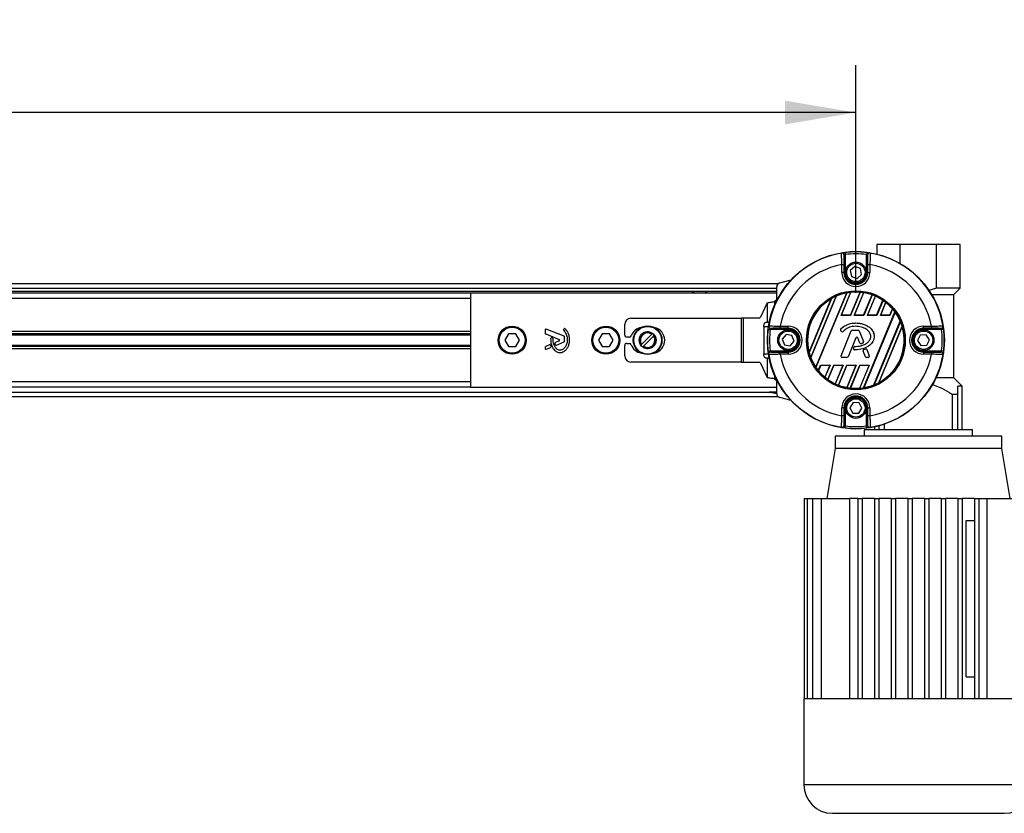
# Model space of a CAD drawing. Header units: millimetres. Extents: x 0 to 420, y 0 to 297.
# Tile 16 of 19: x 181 to 223, y 205 to 239. Entities that reach past the tile are written whole.
import ezdxf

# ---------------------------------------------------------------- set-up
doc = ezdxf.new("R2010")
doc.units = ezdxf.units.MM
doc.layers.add('QUOTE', color=174, linetype='Continuous')
doc.styles.add('SLDTEXTSTYLE3', font='TXT', dxfattribs={"width": 0.75})
doc.dimstyles.new('SLDDIMSTYLE0', dxfattribs={"dimtxt": 3, "dimasz": 3, "dimexe": 0, "dimexo": 0.0625, "dimgap": 0.75, "dimtad": 1, "dimlfac": 11.359699, "dimrnd": 1e-09, "dimzin": 12, "dimdsep": 46, "dimtxsty": 'SLDTEXTSTYLE3', "dimsah": 1, "dimcen": 0.09, "dimadec": 0, "dimazin": 3, "dimtfac": 1, "dimtdec": 3, "dimtofl": 0, "dimtmove": 0, "dimatfit": 3, "dimfxl": 0, "dimfrac": 2, "dimtolj": 1, "dimtzin": 12, "dimarcsym": 0})

# ---------------------------------------------------------------- blocks, each defined once
blk = doc.blocks.new('_D')
at = {"layer": 'QUOTE'}
for p, q in [((58.22, 226.967), (58.22, 236.585)), ((216.675, 226.967), (216.675, 236.585)), ((216.675, 234.585), (58.22, 234.585))]:
    blk.add_line(p, q, dxfattribs=at)
for points in [[(58.22, 234.585), (61.22, 234.085), (61.22, 235.085)], [(216.675, 234.585), (213.675, 235.085), (213.675, 234.085)]]:
    blk.add_solid(points, dxfattribs=at)
at = {"layer": 'QUOTE', "insert": (133.014, 238.452), "char_height": 3, "attachment_point": 1, "style": 'SLDTEXTSTYLE3'}
blk.add_mtext('1800', dxfattribs=at)

msp = doc.modelspace()

# ---------------------------------------------------------------- linework, layer by layer
at = {"color": 7, "linetype": 'Continuous', "lineweight": 25}
for p, q in [((217.55485, 229.01629), (217.55485, 228.60275)), ((218.54803, 229.01629), (217.55485, 229.01629)), ((218.54803, 228.20486), (218.54803, 229.01629)), ((220.08289, 229.01629), (218.54803, 229.01629)), ((220.08289, 227.16721), (220.08289, 229.01629)), ((221.07607, 229.01629), (220.08289, 229.01629)), ((221.07607, 227.16721), (221.07607, 229.01629)), ((216.18221, 227.82788), (216.18221, 228.56755)), ((216.2154, 228.67487), (216.22622, 228.58751)), ((216.22622, 228.58751), (216.22622, 227.82788)), ((217.13368, 228.67487), (217.12287, 228.58751)), ((217.12287, 227.82788), (217.12287, 228.58751)), ((217.16688, 228.56755), (217.16688, 227.82788)), ((216.08186, 228.16064), (216.16988, 228.16064)), ((216.08186, 227.82788), (216.08186, 228.16064)), ((216.16988, 228.16064), (216.16988, 227.82788)), ((216.62407, 228.07693), (216.43363, 227.9087)), ((216.86499, 227.99611), (216.62407, 228.07693)), ((217.17921, 228.16064), (217.26723, 228.16064)), ((217.17921, 227.82788), (217.17921, 228.16064)), ((217.26723, 228.16064), (217.26723, 227.82788)), ((216.16988, 227.82788), (216.08186, 227.82788)), ((216.18221, 227.82788), (216.16988, 227.82788)), ((216.18221, 227.82788), (216.22622, 227.82788)), ((216.43363, 227.9087), (216.48409, 227.65965)), ((216.48409, 227.65965), (216.72501, 227.57883)), ((216.72501, 227.57883), (216.91546, 227.74706)), ((216.91546, 227.74706), (216.86499, 227.99611)), ((217.16688, 227.82788), (217.12287, 227.82788)), ((217.16688, 227.82788), (217.17921, 227.82788)), ((217.17921, 227.82788), (217.26723, 227.82788)), ((213.38389, 227.34371), (58.21964, 227.34371)), ((60.64048, 227.16765), (213.32938, 227.16765)), ((213.32938, 226.6415), (213.32938, 227.21635)), ((213.45988, 227.38641), (213.93428, 227.51353)), ((220.08289, 227.16721), (219.75722, 227.06192)), ((221.07607, 227.16721), (220.08289, 227.16721)), ((220.81242, 226.90356), (221.07607, 227.16721)), ((60.77252, 227.0356), (213.32938, 227.0356)), ((200.3889, 226.94757), (74.50528, 226.94757)), ((213.32938, 226.94757), (200.3889, 226.94757)), ((200.3889, 226.94757), (200.3889, 222.9862)), ((209.75437, 227.0356), (209.85218, 226.94757)), ((210.29233, 226.94757), (210.39014, 227.0356)), ((214.76701, 224.24218), (215.83816, 226.82816)), ((215.84761, 226.8307), (214.7719, 224.23371)), ((214.98431, 223.82639), (216.28583, 226.96852)), ((216.29566, 226.97197), (214.98883, 223.817)), ((216.05418, 226.01549), (216.4604, 226.99618)), ((216.0658, 226.02325), (216.4685, 226.99548)), ((216.44693, 226.02325), (216.8508, 226.99828)), ((216.85952, 226.99905), (216.45212, 226.01549)), ((216.60683, 226.01549), (217.00645, 226.98027)), ((216.61844, 226.02325), (217.01371, 226.97751)), ((216.99958, 226.02325), (217.35778, 226.88804)), ((217.36568, 226.88684), (217.00476, 226.01549)), ((217.15947, 226.01549), (217.4984, 226.83374)), ((217.17109, 226.02325), (217.50491, 226.82917)), ((219.87513, 226.90356), (220.81242, 226.90356)), ((220.81198, 223.38234), (220.81198, 226.90356)), ((200.3889, 226.7275), (74.50528, 226.7275)), ((212.92222, 226.54554), (212.64177, 225.93746)), ((212.92222, 226.54554), (212.92222, 225.71515)), ((213.32938, 226.67759), (213.24135, 226.59693)), ((213.24135, 226.59693), (213.24135, 226.4527)), ((214.69747, 224.46809), (215.62925, 226.7176)), ((215.64136, 226.72655), (214.6997, 224.45319)), ((217.55222, 226.02325), (217.81483, 226.65726)), ((217.82199, 226.65427), (217.55741, 226.01549)), ((217.71211, 226.01549), (217.94063, 226.56717)), ((217.72373, 226.02325), (217.94634, 226.56068)), ((216.05418, 226.01549), (216.0658, 226.02325)), ((216.45212, 226.01549), (216.05418, 226.01549)), ((216.44693, 226.02325), (216.0658, 226.02325)), ((216.45212, 226.01549), (216.44693, 226.02325)), ((216.60683, 226.01549), (216.61844, 226.02325)), ((217.00476, 226.01549), (216.60683, 226.01549)), ((216.99958, 226.02325), (216.61844, 226.02325)), ((216.99572, 222.95176), (218.32656, 226.16469)), ((217.00476, 226.01549), (216.99958, 226.02325)), ((218.3312, 226.15562), (217.00542, 222.95489)), ((217.15947, 226.01549), (217.17109, 226.02325)), ((217.55741, 226.01549), (217.15947, 226.01549)), ((217.55222, 226.02325), (217.17109, 226.02325)), ((217.55741, 226.01549), (217.55222, 226.02325)), ((217.71211, 226.01549), (217.72373, 226.02325)), ((218.11005, 226.01549), (217.71211, 226.01549)), ((218.10486, 226.02325), (217.72373, 226.02325)), ((218.10486, 226.02325), (218.21882, 226.29837)), ((218.11005, 226.01549), (218.10486, 226.02325)), ((218.22515, 226.29336), (218.11005, 226.01549)), ((206.90643, 225.18696), (206.90643, 225.62712)), ((207.17052, 225.89121), (211.83189, 225.89121)), ((211.83189, 225.89121), (211.83189, 224.04257)), ((211.91167, 225.89121), (211.83189, 225.89121)), ((211.91167, 225.89121), (211.91167, 224.04257)), ((212.59151, 225.89121), (211.91167, 225.89121)), ((212.78592, 225.53909), (212.78592, 224.39469)), ((212.97765, 225.53909), (212.78592, 225.53909)), ((212.92222, 225.71515), (212.86032, 225.71515)), ((213.00923, 225.71515), (212.92222, 225.71515)), ((213.4808, 225.47155), (213.4808, 225.55957)), ((213.4808, 225.55957), (213.81355, 225.55957)), ((213.81355, 225.47155), (213.81355, 225.55957)), ((216.67454, 225.69411), (216.67454, 225.6945)), ((217.43655, 223.0756), (218.55071, 225.76541)), ((218.55578, 225.75737), (217.44582, 223.0777)), ((217.63797, 223.16808), (218.62774, 225.55759)), ((218.63032, 225.54356), (217.64972, 223.17618)), ((219.53553, 225.47155), (219.53553, 225.55957)), ((219.53553, 225.55957), (219.86829, 225.55957)), ((219.86829, 225.55957), (219.86829, 225.47155)), ((200.3889, 225.33221), (139.73588, 225.33221)), ((200.3889, 225.23679), (174.49994, 225.23679)), ((200.3889, 225.18625), (174.55655, 225.18625)), ((201.99704, 225.23098), (201.84456, 224.96689)), ((202.30198, 225.23098), (201.99704, 225.23098)), ((202.45446, 224.96689), (202.30198, 225.23098)), ((203.54489, 225.40723), (203.54489, 225.26211)), ((203.56679, 225.22951), (204.1302, 224.99949)), ((204.34164, 225.13435), (203.59341, 225.43983)), ((204.34343, 225.44564), (204.32447, 225.42291)), ((204.36354, 224.92788), (204.36354, 225.10175)), ((205.95841, 225.23098), (205.80594, 224.96689)), ((206.26336, 225.23098), (205.95841, 225.23098)), ((206.41583, 224.96689), (206.26336, 225.23098)), ((207.09636, 225.09893), (206.99446, 225.09893)), ((208.05206, 225.21888), (207.62278, 224.7896)), ((207.69748, 224.7149), (208.12675, 225.14418)), ((208.08359, 225.25041), (208.05206, 225.21888)), ((208.12675, 225.14418), (208.15829, 225.17571)), ((212.96657, 225.42603), (213.05393, 225.41521)), ((213.81355, 225.41521), (213.05393, 225.41521)), ((213.07388, 225.45922), (213.81355, 225.45922)), ((213.81355, 225.47155), (213.4808, 225.47155)), ((213.72423, 225.20479), (213.56287, 225.00848)), ((213.97492, 225.16319), (213.72423, 225.20479)), ((213.81355, 225.45922), (213.81355, 225.47155)), ((213.81355, 225.41521), (213.81355, 225.45922)), ((214.06424, 224.92529), (213.97492, 225.16319)), ((216.03411, 225.43261), (216.03382, 225.43287)), ((216.0396, 225.36252), (216.03936, 225.36223)), ((216.07132, 225.33556), (216.03936, 225.36223)), ((216.07157, 225.33586), (216.0396, 225.36252)), ((216.04752, 224.30751), (216.47711, 225.3597)), ((216.04788, 224.30737), (216.47747, 225.35956)), ((216.07157, 225.33586), (216.07132, 225.33556)), ((216.14011, 225.34134), (216.1404, 225.34109)), ((216.47747, 225.35956), (216.47711, 225.3597)), ((216.52295, 225.39012), (216.52295, 225.3905)), ((216.52295, 225.3905), (216.76746, 225.3905)), ((216.52295, 225.39012), (216.76746, 225.39012)), ((216.76746, 225.39012), (216.76746, 225.3905)), ((216.81295, 225.35956), (216.8133, 225.3597)), ((216.81295, 225.35956), (216.99739, 224.9078)), ((216.8133, 225.3597), (216.99775, 224.90794)), ((219.39623, 225.17942), (219.28183, 224.95252)), ((219.64994, 225.19379), (219.39623, 225.17942)), ((219.86829, 225.47155), (219.53553, 225.47155)), ((219.53553, 225.45922), (219.53553, 225.47155)), ((219.53553, 225.45922), (220.27521, 225.45922)), ((219.53553, 225.45922), (219.53553, 225.41521)), ((220.29516, 225.41521), (219.53553, 225.41521)), ((219.78924, 224.98126), (219.64994, 225.19379)), ((220.38252, 225.42603), (220.29516, 225.41521)), ((200.3889, 224.69699), (174.49994, 224.69699)), ((200.3889, 224.74752), (174.55655, 224.74752)), ((201.84456, 224.96689), (201.99704, 224.7028)), ((201.99704, 224.7028), (202.30198, 224.7028)), ((202.30198, 224.7028), (202.45446, 224.96689)), ((203.54489, 224.67166), (203.54489, 224.62239)), ((203.73473, 224.77283), (203.56679, 224.70426)), ((203.7984, 224.71221), (203.7804, 224.75413)), ((203.85601, 225.05295), (203.82632, 225.06537)), ((204.1302, 224.93429), (203.97839, 224.87231)), ((204.02039, 224.76411), (204.34164, 224.89528)), ((205.80594, 224.96689), (205.95841, 224.7028)), ((205.95841, 224.7028), (206.26336, 224.7028)), ((206.26336, 224.7028), (206.41583, 224.96689)), ((206.90643, 224.30666), (206.90643, 224.74681)), ((206.99446, 224.83484), (207.09636, 224.83484)), ((207.62278, 224.7896), (207.59125, 224.75807)), ((207.66594, 224.68337), (207.69748, 224.7149)), ((213.56287, 225.00848), (213.65219, 224.77059)), ((213.65219, 224.77059), (213.90287, 224.72899)), ((213.90287, 224.72899), (214.06424, 224.92529)), ((216.6664, 225.06251), (216.34293, 224.27023)), ((216.66676, 225.06236), (216.34328, 224.27008)), ((216.57411, 224.63504), (216.59158, 224.6768)), ((216.57446, 224.63489), (216.59194, 224.67665)), ((216.59194, 224.67665), (216.59158, 224.6768)), ((216.63723, 224.70681), (216.63723, 224.7072)), ((216.6664, 225.06251), (216.66676, 225.06236)), ((216.7588, 225.06251), (216.75844, 225.06236)), ((216.8456, 224.84889), (216.75844, 225.06236)), ((216.84596, 224.84904), (216.7588, 225.06251)), ((216.84596, 224.84904), (216.8456, 224.84889)), ((216.90576, 224.82061), (216.90587, 224.82024)), ((216.97061, 224.84379), (216.97076, 224.84344)), ((216.99739, 224.9078), (216.99775, 224.90794)), ((219.28183, 224.95252), (219.42113, 224.73999)), ((219.42113, 224.73999), (219.67483, 224.75436)), ((219.67483, 224.75436), (219.78924, 224.98126)), ((200.3889, 224.60156), (139.73588, 224.60156)), ((203.59341, 224.58979), (203.77936, 224.66571)), ((212.78592, 224.39469), (212.97765, 224.39469)), ((212.96657, 224.50775), (213.05393, 224.51856)), ((213.05393, 224.51856), (213.81355, 224.51856)), ((213.81355, 224.47456), (213.07388, 224.47456)), ((213.4808, 224.37421), (213.4808, 224.46222)), ((213.4808, 224.46222), (213.81355, 224.46222)), ((213.81355, 224.37421), (213.4808, 224.37421)), ((213.81355, 224.51856), (213.81355, 224.47456)), ((213.81355, 224.47456), (213.81355, 224.46222)), ((213.81355, 224.46222), (213.81355, 224.37421)), ((216.04788, 224.30737), (216.04752, 224.30751)), ((216.34293, 224.27023), (216.34328, 224.27008)), ((216.57446, 224.63489), (216.57411, 224.63504)), ((216.61693, 224.56688), (216.61691, 224.56649)), ((216.98585, 224.50639), (216.9855, 224.50624)), ((217.08192, 224.27008), (216.9855, 224.50624)), ((217.08227, 224.27023), (216.98585, 224.50639)), ((217.0118, 224.57046), (217.07075, 224.59578)), ((217.01195, 224.57011), (217.0118, 224.57046)), ((217.01195, 224.57011), (217.0709, 224.59543)), ((217.0709, 224.59543), (217.07075, 224.59578)), ((217.08227, 224.27023), (217.08192, 224.27008)), ((217.13578, 224.56885), (217.13613, 224.569)), ((217.13578, 224.56885), (217.24254, 224.30737)), ((217.13613, 224.569), (217.24289, 224.30751)), ((217.24254, 224.30737), (217.24289, 224.30751)), ((219.53553, 224.47456), (219.53553, 224.51856)), ((219.53553, 224.51856), (220.29516, 224.51856)), ((219.53553, 224.47456), (219.53553, 224.46222)), ((220.27521, 224.47456), (219.53553, 224.47456)), ((219.53553, 224.46222), (219.53553, 224.37421)), ((219.53553, 224.46222), (219.86829, 224.46222)), ((219.86829, 224.37421), (219.53553, 224.37421)), ((219.86829, 224.46222), (219.86829, 224.37421)), ((220.38252, 224.50775), (220.29516, 224.51856)), ((211.83189, 224.04257), (207.17052, 224.04257)), ((211.83189, 224.04257), (211.91167, 224.04257)), ((211.91167, 224.04257), (212.59151, 224.04257)), ((212.64177, 223.99631), (212.92222, 223.38824)), ((212.86032, 224.21863), (212.92222, 224.21863)), ((212.92222, 224.21863), (212.92222, 223.38824)), ((212.92222, 224.21863), (213.00923, 224.21863)), ((215.08819, 223.68339), (215.18549, 223.91828)), ((215.19067, 223.91052), (215.09442, 223.67815)), ((215.18549, 223.91828), (215.58342, 223.91828)), ((215.18549, 223.91828), (215.19067, 223.91052)), ((215.19067, 223.91052), (215.57181, 223.91052)), ((215.57181, 223.91052), (215.36276, 223.40584)), ((215.58342, 223.91828), (215.36839, 223.39914)), ((215.48556, 223.30851), (215.73813, 223.91828)), ((215.74332, 223.91052), (215.49265, 223.30534)), ((215.58342, 223.91828), (215.57181, 223.91052)), ((215.73813, 223.91828), (216.13607, 223.91828)), ((215.73813, 223.91828), (215.74332, 223.91052)), ((215.74332, 223.91052), (216.12445, 223.91052)), ((216.12445, 223.91052), (215.79921, 223.12531)), ((216.13607, 223.91828), (215.80564, 223.12057)), ((215.93703, 223.06427), (216.29078, 223.91828)), ((216.29596, 223.91052), (215.94487, 223.0629)), ((216.09336, 224.23966), (216.09336, 224.23928)), ((216.29744, 224.23966), (216.09336, 224.23966)), ((216.29744, 224.23928), (216.09336, 224.23928)), ((216.13607, 223.91828), (216.12445, 223.91052)), ((216.6771, 223.91052), (216.28558, 222.96531)), ((216.29078, 223.91828), (216.68871, 223.91828)), ((216.29078, 223.91828), (216.29596, 223.91052)), ((216.68871, 223.91828), (216.29276, 222.96236)), ((216.29596, 223.91052), (216.6771, 223.91052)), ((216.29744, 224.23966), (216.29744, 224.23928)), ((216.43823, 222.94006), (216.84342, 223.91828)), ((216.84861, 223.91052), (216.44686, 222.94062)), ((216.68871, 223.91828), (216.6771, 223.91052)), ((217.22974, 223.91052), (216.82501, 222.93342)), ((217.24136, 223.91828), (216.83303, 222.93249)), ((216.84342, 223.91828), (217.24136, 223.91828)), ((216.84342, 223.91828), (216.84861, 223.91052)), ((216.84861, 223.91052), (217.22974, 223.91052)), ((217.12776, 224.23966), (217.12776, 224.23928)), ((217.19705, 224.23966), (217.12776, 224.23966)), ((217.19705, 224.23928), (217.12776, 224.23928)), ((217.19705, 224.23966), (217.19705, 224.23928)), ((217.24136, 223.91828), (217.22974, 223.91052)), ((213.24135, 223.48108), (213.24135, 223.33685)), ((200.3889, 223.20628), (139.73588, 223.20628)), ((213.24135, 223.33685), (213.32938, 223.25618)), ((213.32938, 222.71743), (213.32938, 223.29227)), ((220.81242, 223.38234), (220.06329, 223.38234)), ((221.1641, 223.03066), (220.81242, 223.38234)), ((221.1641, 223.03066), (220.98804, 223.03066)), ((221.1641, 221.18158), (221.1641, 223.03066)), ((200.3889, 222.9862), (139.73588, 222.9862)), ((139.73588, 222.76613), (213.03614, 222.76613)), ((139.73588, 222.59006), (213.38389, 222.59006)), ((200.3889, 222.9862), (213.32938, 222.9862)), ((213.32968, 222.70723), (213.04848, 222.75681)), ((213.05153, 222.79175), (213.32938, 222.79175)), ((213.32938, 222.74984), (213.13336, 222.76699)), ((220.98804, 222.67854), (220.74578, 222.67854)), ((220.74578, 222.67854), (220.74578, 221.18158)), ((220.98804, 221.18158), (220.98804, 222.67854)), ((213.93428, 222.42025), (213.45988, 222.54736)), ((216.55566, 222.33048), (216.4206, 222.11523)), ((216.8096, 222.32115), (216.55566, 222.33048)), ((216.92848, 222.09656), (216.8096, 222.32115)), ((216.16988, 222.1059), (216.08186, 222.1059)), ((216.08186, 221.77314), (216.08186, 222.1059)), ((216.16988, 221.77314), (216.08186, 221.77314)), ((216.16988, 222.1059), (216.16988, 221.77314)), ((216.18221, 222.1059), (216.16988, 222.1059)), ((216.18221, 221.36622), (216.18221, 222.1059)), ((216.18221, 222.1059), (216.22622, 222.1059)), ((216.22622, 222.1059), (216.22622, 221.34627)), ((216.4206, 222.11523), (216.53949, 221.89065)), ((216.53949, 221.89065), (216.79343, 221.88131)), ((216.79343, 221.88131), (216.92848, 222.09656)), ((217.16688, 222.1059), (217.12287, 222.1059)), ((217.12287, 221.34627), (217.12287, 222.1059)), ((217.16688, 222.1059), (217.16688, 221.36622)), ((217.16688, 222.1059), (217.17921, 222.1059)), ((217.17921, 221.77314), (217.17921, 222.1059)), ((217.17921, 222.1059), (217.26723, 222.1059)), ((217.26723, 221.77314), (217.17921, 221.77314)), ((217.26723, 222.1059), (217.26723, 221.77314)), ((216.2154, 221.25891), (216.22622, 221.34627)), ((217.13368, 221.25891), (217.12287, 221.34627)), ((217.64288, 221.35348), (217.64288, 221.18158)), ((217.88513, 221.18158), (217.88513, 221.42727)), ((217.02667, 221.18158), (217.02667, 220.91748)), ((221.60425, 221.18158), (217.02667, 221.18158)), ((217.46682, 221.31083), (217.46682, 221.18158)), ((221.60425, 220.91748), (221.60425, 221.18158)), ((215.79424, 220.91748), (215.79424, 220.3893)), ((222.83668, 220.91748), (215.79424, 220.91748)), ((222.83668, 220.3893), (222.83668, 220.91748)), ((215.79424, 220.3893), (215.44212, 218.27657)), ((219.31546, 220.3893), (215.79424, 220.3893)), ((222.83668, 220.3893), (219.31546, 220.3893)), ((223.1888, 218.27657), (222.83668, 220.3893)), ((214.49383, 218.27657), (214.61097, 218.27657)), ((214.49383, 218.27657), (214.49383, 209.82564)), ((214.61097, 218.27657), (214.61097, 209.82564)), ((214.61097, 218.27657), (214.8406, 218.27657)), ((214.8406, 218.27657), (214.8406, 209.82564)), ((214.8406, 218.27657), (215.2015, 218.27657)), ((215.2015, 218.27657), (215.2015, 209.82564)), ((215.2015, 218.27657), (216.40246, 218.27657)), ((216.76257, 218.27657), (216.40246, 218.27657)), ((216.40246, 218.27657), (216.40246, 209.82564)), ((216.76257, 218.27657), (216.93863, 218.27657)), ((216.76257, 218.27657), (216.76257, 209.82564)), ((216.93863, 218.27657), (216.93863, 209.82564)), ((217.46682, 218.27657), (216.93863, 218.27657)), ((217.46682, 218.27657), (217.64288, 218.27657)), ((217.46682, 218.27657), (217.46682, 209.82564)), ((217.64288, 218.27657), (217.64288, 209.82564)), ((218.17106, 218.27657), (217.64288, 218.27657)), ((218.17106, 218.27657), (218.34712, 218.27657)), ((218.17106, 218.27657), (218.17106, 209.82564)), ((218.34712, 218.27657), (218.34712, 209.82564)), ((218.87531, 218.27657), (218.34712, 218.27657)), ((218.87531, 218.27657), (218.87531, 209.82564)), ((218.87531, 218.27657), (219.05137, 218.27657)), ((219.05137, 218.27657), (219.05137, 209.82564)), ((219.57955, 218.27657), (219.05137, 218.27657)), ((219.57955, 218.27657), (219.75561, 218.27657)), ((219.57955, 218.27657), (219.57955, 209.82564)), ((219.75561, 218.27657), (219.75561, 209.82564)), ((220.28379, 218.27657), (219.75561, 218.27657)), ((220.28379, 218.27657), (220.28379, 209.82564)), ((220.28379, 218.27657), (220.45985, 218.27657)), ((220.45985, 218.27657), (220.45985, 209.82564)), ((220.98804, 218.27657), (220.45985, 218.27657)), ((220.98804, 218.27657), (221.1641, 218.27657)), ((220.98804, 218.27657), (220.98804, 209.82564)), ((221.1641, 218.27657), (221.1641, 209.82564)), ((221.69228, 218.27657), (221.1641, 218.27657)), ((221.69228, 218.27657), (221.86834, 218.27657)), ((221.69228, 218.27657), (221.69228, 209.82564)), ((221.86834, 218.27657), (221.86834, 209.82564)), ((221.86834, 218.27657), (222.22846, 218.27657)), ((222.22846, 209.82564), (222.22846, 218.27657)), ((222.22846, 218.27657), (223.42941, 218.27657)), ((221.34159, 210.74996), (221.34159, 217.35225)), ((221.34159, 217.35225), (221.69228, 217.35225)), ((221.34159, 210.74996), (221.69228, 210.74996)), ((214.47378, 209.82564), (214.47378, 206.19438)), ((214.49383, 209.82564), (214.47378, 209.82564)), ((214.61097, 209.82564), (214.49383, 209.82564)), ((214.8406, 209.82564), (214.61097, 209.82564)), ((215.2015, 209.82564), (214.8406, 209.82564)), ((216.76257, 209.82564), (215.2015, 209.82564)), ((217.46682, 209.82564), (216.76257, 209.82564)), ((218.17106, 209.82564), (217.46682, 209.82564)), ((218.87531, 209.82564), (218.17106, 209.82564)), ((219.75561, 209.82564), (218.87531, 209.82564)), ((220.45985, 209.82564), (219.75561, 209.82564)), ((221.1641, 209.82564), (220.45985, 209.82564)), ((221.86834, 209.82564), (221.1641, 209.82564)), ((223.42941, 209.82564), (221.86834, 209.82564)), ((214.47378, 206.19438), (224.15714, 206.19438)), ((215.6842, 204.98396), (222.94672, 204.98396))]:
    msp.add_line(p, q, dxfattribs=at)
at = {"color": 7, "linetype": 'Continuous', "lineweight": 25, "flags": 128}
for points in [[(216.07456, 228.65077), (216.07772, 228.65284), (216.08019, 228.65446)], [(217.2689, 228.65446), (217.27205, 228.65239), (217.27452, 228.65077)], [(212.78592, 225.53909), (212.78735, 225.57343), (212.79158, 225.60646), (212.79846, 225.6369), (212.80771, 225.66358), (212.81898, 225.68548), (212.83185, 225.70175), (212.84581, 225.71176), (212.86032, 225.71515)], [(212.98697, 225.56125), (212.98904, 225.5644), (212.99066, 225.56687)], [(220.35843, 225.56687), (220.3605, 225.56371), (220.36212, 225.56125)], [(212.86032, 224.21863), (212.84581, 224.22201), (212.83185, 224.23203), (212.81898, 224.2483), (212.80771, 224.2702), (212.79846, 224.29688), (212.79158, 224.32731), (212.78735, 224.36034), (212.78592, 224.39469)], [(212.99066, 224.36691), (212.98859, 224.37006), (212.98697, 224.37253)], [(220.36212, 224.37253), (220.36005, 224.36938), (220.35843, 224.36691)], [(216.08019, 221.27932), (216.07703, 221.28138), (216.07456, 221.283)], [(217.27452, 221.283), (217.27137, 221.28093), (217.2689, 221.27932)]]:
    msp.add_lwpolyline(points, dxfattribs=at)
at = {"color": 7, "linetype": 'Continuous', "lineweight": 25}
for centre, radius in [((216.67454, 224.96689), 3.74091), ((216.67454, 227.82788), 0.44016), ((216.67454, 227.82788), 0.38734), ((216.67454, 224.96689), 2.08921), ((216.67454, 224.96689), 2.04523), ((202.14951, 224.96689), 0.59421), ((202.14951, 224.96689), 0.5722), ((202.14951, 224.96689), 0.54579), ((206.11088, 224.96689), 0.59421), ((206.11088, 224.96689), 0.5722), ((206.11088, 224.96689), 0.54579), ((207.87477, 224.96689), 0.60646), ((207.87477, 224.96689), 0.60644), ((207.87477, 224.96689), 0.6016), ((207.87477, 224.96689), 0.58401), ((207.87477, 224.96689), 0.35673), ((213.81355, 224.96689), 0.44016), ((213.81355, 224.96689), 0.38734), ((219.53553, 224.96689), 0.44016), ((219.53553, 224.96689), 0.38734), ((216.67454, 222.1059), 0.44016), ((216.67454, 222.1059), 0.38734)]:
    msp.add_circle(centre, radius, dxfattribs=at)
for centre, radius, start, end in [((216.67454, 224.96689), 3.73242, 99.250297, 170.749703), ((216.08869, 228.56388), 0.08804, 0.010216, 99.234515), ((216.09418, 228.56756), 0.08802, 54.702509, 99.144529), ((216.09416, 228.56754), 0.08805, 0.012696, 54.704211), ((216.67454, 224.96689), 3.7363, 82.941261, 97.058739), ((216.67454, 224.96689), 3.64827, 82.941261, 97.058739), ((217.25492, 228.56754), 0.08805, 115.699884, 179.987532), ((217.26039, 228.56388), 0.08804, 80.765485, 179.989784), ((217.25491, 228.56756), 0.08802, 80.854629, 115.700522), ((216.67454, 224.96689), 3.73242, 9.250297, 80.749703), ((216.67454, 224.96689), 3.24828, 100.513123, 169.486877), ((216.67454, 224.96689), 3.24828, 10.513123, 79.486877), ((216.67454, 227.82788), 0.59268, 180, 0), ((216.67454, 227.82788), 0.50467, 180, 0), ((216.67454, 227.82788), 0.49233, 180, 0), ((216.67454, 227.82788), 0.44832, 180, 0), ((213.50545, 227.21635), 0.17606, 105, 180), ((216.67454, 224.96689), 2.04056, 114.197356, 120.419285), ((216.67454, 224.96689), 2.03902, 100.990036, 113.925891), ((216.67454, 224.96689), 2.04056, 96.024018, 100.700664), ((216.67454, 224.96689), 2.03902, 85.04107, 95.799519), ((216.67454, 224.96689), 2.04056, 80.638935, 84.799043), ((216.67454, 224.96689), 2.03902, 70.422593, 80.425164), ((216.67454, 224.96689), 2.04056, 66.187762, 70.202208), ((216.67454, 224.96689), 2.03902, 55.997198, 65.968622), ((216.67454, 224.96689), 2.03902, 120.840183, 194.159817), ((216.67454, 224.96689), 2.04056, 51.650296, 55.783514), ((216.67454, 224.96689), 2.03902, 40.767963, 51.41119), ((212.57891, 225.95534), 0.06536, 281.113376, 344.125005), ((216.67454, 224.96689), 2.04056, 35.944189, 40.545483), ((216.67454, 224.96689), 2.03902, 23.055257, 35.661307), ((207.17052, 225.62712), 0.26409, 90, 180), ((207.69543, 224.96689), 0.55019, 99.605208, 159.828729), ((208.04755, 224.96689), 0.55019, 280.67913, 79.32087), ((213.07387, 225.54726), 0.08802, 170.854629, 205.700522), ((213.07755, 225.55274), 0.08804, 170.765485, 269.989784), ((213.0739, 225.54727), 0.08805, 205.699884, 269.987532), ((213.81355, 224.96689), 0.59268, 270, 90), ((216.67454, 224.96689), 2.03902, 298.57164, 16.42836), ((216.67454, 224.96689), 2.04056, 16.826892, 22.791751), ((219.53553, 224.96689), 0.59268, 90, 270), ((220.27153, 225.55274), 0.08804, 270.010216, 9.234515), ((220.27521, 225.54726), 0.08802, 324.702509, 9.144529), ((203.5801, 225.40723), 0.03521, 67.790712, 180), ((203.5801, 225.26211), 0.03521, 180, 247.790711), ((204.35151, 225.40035), 0.03521, 140.16689, 228.977091), ((204.32833, 225.10175), 0.03521, 0, 67.790712), ((204.37047, 225.42308), 0.03521, 48.805903, 140.16689), ((206.99446, 225.18696), 0.08803, 180, 270), ((207.09636, 225.18696), 0.08803, 270, 339.828729), ((207.87477, 224.96689), 0.35212, 53.626927, 216.373073), ((207.87477, 224.96689), 0.30811, 54.87089, 215.12911), ((207.87477, 224.96689), 0.35212, 233.626927, 36.373073), ((207.87477, 224.96689), 0.30811, 234.87089, 35.12911), ((207.87477, 224.96689), 0.35212, 36.373073, 53.626927), ((216.67454, 224.96689), 3.7363, 172.941261, 187.058739), ((216.67454, 224.96689), 3.64827, 172.941261, 187.058739), ((213.81355, 224.96689), 0.50467, 270, 90), ((213.81355, 224.96689), 0.49233, 270, 90), ((213.81355, 224.96689), 0.44832, 270, 90), ((216.07108, 225.40025), 0.04952, 138.805903, 230.16689), ((216.07108, 225.40025), 0.04913, 138.805903, 230.16689), ((216.10304, 225.37359), 0.04952, 230.16689, 318.977091), ((216.10304, 225.37359), 0.04913, 230.16689, 318.977091), ((216.52295, 225.34099), 0.04952, 90, 157.790712), ((216.52295, 225.34099), 0.04913, 90, 157.790712), ((216.7126, 225.04365), 0.0499, 22.209261, 157.790711), ((216.7126, 225.04365), 0.04952, 22.209261, 157.790711), ((216.76746, 225.34099), 0.04952, 22.209291, 90), ((216.76746, 225.34099), 0.04913, 22.209291, 90), ((219.53553, 224.96689), 0.50467, 90, 270), ((219.53553, 224.96689), 0.49233, 90, 270), ((219.53553, 224.96689), 0.44832, 90, 270), ((220.27519, 225.54727), 0.08805, 270.012696, 324.704211), ((216.67454, 224.96689), 3.64827, 352.941261, 7.058739), ((216.67454, 224.96689), 3.7363, 352.941261, 7.058739), ((203.5801, 224.67166), 0.03521, 112.209268, 180), ((203.74804, 224.74023), 0.03521, 23.245837, 112.209268), ((203.81273, 225.03289), 0.03521, 67.290493, 176.671349), ((203.76605, 224.69831), 0.03521, 292.209257, 23.245837), ((203.84242, 225.02046), 0.03521, 0.034995, 67.290493), ((203.9917, 224.83971), 0.03521, 112.209261, 196.934979), ((204.00708, 224.79671), 0.03521, 202.378703, 292.209291), ((204.11689, 224.96689), 0.03521, 292.209261, 67.790711), ((204.32833, 224.92788), 0.03521, 292.209291, 0), ((206.99446, 224.74681), 0.08803, 90, 180), ((207.09636, 224.74681), 0.08803, 20.171271, 90), ((207.69543, 224.96689), 0.55019, 200.171271, 260.394792), ((207.87477, 224.96689), 0.35212, 216.373073, 233.626927), ((216.63726, 224.65768), 0.04952, 90.034995, 157.290493), ((216.63726, 224.65768), 0.04913, 90.034995, 157.290493), ((216.89144, 224.86761), 0.04952, 202.209261, 286.934979), ((216.89144, 224.86761), 0.04913, 202.209261, 286.934979), ((216.95191, 224.88923), 0.04913, 292.378703, 22.209291), ((216.95191, 224.88923), 0.04952, 292.378703, 22.209291), ((203.5801, 224.62239), 0.03521, 180, 292.209257), ((207.17052, 224.30666), 0.26409, 180, 270), ((213.07388, 224.38652), 0.08802, 144.702509, 189.144529), ((213.07755, 224.38104), 0.08804, 90.010216, 189.234515), ((216.67454, 224.96689), 3.73242, 189.250297, 260.749703), ((213.0739, 224.38651), 0.08805, 90.012696, 144.704211), ((216.67454, 224.96689), 3.24828, 190.513123, 259.486877), ((216.67454, 224.96689), 2.04056, 194.580715, 200.802644), ((216.09336, 224.2888), 0.04952, 157.790712, 270), ((216.09336, 224.2888), 0.04913, 157.790712, 270), ((216.29744, 224.2888), 0.04913, 270, 337.790711), ((216.29744, 224.2888), 0.04952, 270, 337.790711), ((216.61979, 224.61593), 0.04952, 157.290493, 266.671349), ((216.61979, 224.61593), 0.04913, 157.290493, 266.671349), ((217.03134, 224.52496), 0.04952, 113.245837, 202.209268), ((217.03134, 224.52496), 0.04913, 113.245837, 202.209268), ((217.09029, 224.55028), 0.04952, 22.209257, 113.245837), ((217.09029, 224.55028), 0.04913, 22.209257, 113.245837), ((217.12776, 224.2888), 0.04952, 202.209268, 270), ((217.12776, 224.2888), 0.04913, 202.209268, 270), ((217.19705, 224.2888), 0.04952, 270, 22.209257), ((217.19705, 224.2888), 0.04913, 270, 22.209257), ((216.67454, 224.96689), 3.24828, 280.513123, 349.486877), ((216.67454, 224.96689), 3.73242, 279.250297, 350.749703), ((220.27153, 224.38104), 0.08804, 350.765485, 89.989784), ((220.27519, 224.38651), 0.08805, 25.699884, 89.987532), ((220.27522, 224.38652), 0.08802, 350.854629, 25.700522), ((212.57891, 223.97843), 0.06536, 15.874995, 78.886624), ((216.67454, 224.96689), 2.03902, 201.074109, 214.009964), ((216.67454, 224.96689), 2.04056, 214.299336, 218.975982), ((216.67454, 224.96689), 2.03902, 219.200481, 229.95893), ((216.67454, 224.96689), 2.04056, 230.200957, 234.361065), ((216.67454, 224.96689), 2.03902, 234.574836, 244.577407), ((216.67454, 224.96689), 2.04056, 244.797792, 248.812238), ((216.67454, 224.96689), 2.03902, 249.031378, 259.002802), ((216.67454, 224.96689), 2.03902, 279.338693, 291.944743), ((216.67454, 224.96689), 2.04056, 292.208249, 298.173108), ((213.05185, 222.77412), 0.01763, 91.024443, 258.975557), ((213.50545, 222.71743), 0.17606, 180, 255), ((216.67454, 222.1059), 0.59268, 0, 180), ((216.67454, 222.1059), 0.50467, 0, 180), ((216.67454, 222.1059), 0.49233, 0, 180), ((216.67454, 224.96689), 2.04056, 259.216486, 263.349704), ((216.67454, 224.96689), 2.03902, 263.58881, 274.232037), ((216.67454, 224.96689), 2.04056, 274.454517, 279.055811), ((216.67454, 222.1059), 0.44832, 0, 180), ((216.08869, 221.3699), 0.08804, 260.765485, 359.989784), ((216.09416, 221.36624), 0.08805, 295.699884, 359.987532), ((216.67454, 224.96689), 3.64827, 262.941261, 277.058739), ((217.25492, 221.36624), 0.08805, 180.012696, 234.704211), ((217.26039, 221.3699), 0.08804, 180.010216, 279.234515), ((216.09418, 221.36622), 0.08802, 260.854629, 295.700522), ((216.67454, 224.96689), 3.7363, 262.941261, 277.058739), ((217.25491, 221.36622), 0.08802, 234.702509, 279.144529), ((215.6842, 206.19438), 1.21042, 180, 270), ((222.94672, 206.19438), 1.21042, 270, 0)]:
    msp.add_arc(centre, radius, start, end, dxfattribs=at)
for centre, major_axis, ratio, start_param, end_param in [((219.38709, 224.96689), (5.24945, 0), 0.86604739, 2.22750861, 2.22882701), ((213.962, 224.96689), (5.24945, 0), 0.86604739, 0.91276564, 0.91408404), ((216.34195, 225.10465), (1.67939, -0.69563), 0.98019282, 2.2327064, 2.23813051), ((217.10529, 224.78847), (2.17498, -0.90091), 0.98019282, 2.30860905, 2.3130735), ((216.32269, 225.11263), (1.77662, -0.7359), 0.98019282, 1.88035423, 1.88459443), ((217.08603, 224.79644), (2.07775, -0.86063), 0.98019282, 2.05765554, 2.06156429), ((216.30343, 225.12061), (1.87386, -0.77618), 0.98019282, 1.59762034, 1.60144841), ((217.06678, 224.80442), (1.98051, -0.82036), 0.98019282, 1.81617362, 1.8199076), ((216.28418, 225.12858), (1.97109, -0.81645), 0.98019282, 1.34530368, 1.3490343), ((217.12455, 224.78049), (2.27222, -0.94118), 0.98019282, 2.60598825, 2.612204), ((217.04752, 224.8124), (1.88328, -0.78008), 0.98019282, 1.56556228, 1.56936965), ((216.26492, 225.13656), (2.06833, -0.85673), 0.98019282, 1.10352687, 1.10740604), ((217.02826, 224.82037), (1.78605, -0.7398), 0.98019282, 1.28657498, 1.29075486), ((216.24566, 225.14454), (2.16556, -0.897), 0.98019282, 0.85404174, 0.85842505), ((217.009, 224.82835), (1.68881, -0.69953), 0.98019282, 0.94311084, 0.94834656), ((216.22641, 225.15251), (2.2628, -0.93728), 0.98019282, 0.56294657, 0.56885653), ((216.67454, 222.25434), (0, 5.24945), 0.86604739, 0.91276564, 0.91408404), ((216.67454, 222.25434), (0, 5.24945), 0.86604739, 5.36910126, 5.37041967), ((216.67454, 227.67943), (0, 5.24945), 0.86604739, 2.22750861, 2.22882701), ((217.12455, 224.78049), (2.27222, -0.94118), 0.98019282, 3.67098131, 3.67719706), ((216.67454, 227.67943), (0, 5.24945), 0.86604739, 4.05435829, 4.0556767), ((216.34195, 225.10465), (1.67939, -0.69563), 0.98019282, 4.0450548, 4.05047891), ((217.10529, 224.78847), (2.17498, -0.90091), 0.98019282, 3.97011181, 3.97457626), ((216.32269, 225.11263), (1.77662, -0.7359), 0.98019282, 4.39859087, 4.40283108), ((217.08603, 224.79644), (2.07775, -0.86063), 0.98019282, 4.22162102, 4.22552977), ((216.30343, 225.12061), (1.87386, -0.77618), 0.98019282, 4.68173689, 4.68556496), ((217.06678, 224.80442), (1.98051, -0.82036), 0.98019282, 4.46327771, 4.46701168), ((216.28418, 225.12858), (1.97109, -0.81645), 0.98019282, 4.934151, 4.93788163), ((217.009, 224.82835), (1.68881, -0.69953), 0.98019282, 5.33483875, 5.34007447), ((216.22641, 225.15251), (2.2628, -0.93728), 0.98019282, 5.71432878, 5.72023873), ((213.20124, 222.74774), (0.1498, -0.04401), 0.00479343, 3.10782516, 4.2435224), ((217.04752, 224.8124), (1.88328, -0.78008), 0.98019282, 4.71381566, 4.71762303), ((216.26492, 225.13656), (2.06833, -0.85673), 0.98019282, 5.17577927, 5.17965844), ((217.02826, 224.82037), (1.78605, -0.7398), 0.98019282, 4.99243045, 4.99661033), ((216.24566, 225.14454), (2.16556, -0.897), 0.98019282, 5.42476026, 5.42914357), ((219.38709, 224.96689), (5.24945, 0), 0.86604739, 4.05435829, 4.0556767), ((213.962, 224.96689), (5.24945, 0), 0.86604739, 5.36910126, 5.37041967)]:
    msp.add_ellipse(centre, major_axis=major_axis, ratio=ratio, start_param=start_param, end_param=end_param, dxfattribs=at)
for points, knots in [([(216.08186, 228.16064), (216.08016, 228.21637), (216.07674, 228.32791), (216.07371, 228.47626), (216.07252, 228.58702), (216.07305, 228.64249), (216.07416, 228.64855), (216.07456, 228.65077)], [0, 0, 0, 0, 0.21982892, 0.43999401, 0.65884934, 0.87496666, 1, 1, 1, 1]), ([(216.08019, 228.65446), (216.08193, 228.65487), (216.08543, 228.6557), (216.10915, 228.65979), (216.14357, 228.66518), (216.18115, 228.67053), (216.20585, 228.67366), (216.2154, 228.67487)], [0, 0, 0, 0, 0.21190404, 0.42486415, 0.64104474, 0.86118213, 1, 1, 1, 1]), ([(216.17673, 228.56389), (216.17628, 228.56205), (216.17505, 228.55704), (216.17313, 228.51136), (216.17134, 228.42023), (216.17011, 228.29822), (216.16996, 228.20649), (216.16988, 228.16064)], [0, 0, 0, 0, 0.1247127, 0.34042654, 0.55918865, 0.77962349, 1, 1, 1, 1]), ([(216.22622, 228.58751), (216.22311, 228.58632), (216.21503, 228.58325), (216.20288, 228.57806), (216.19172, 228.57282), (216.18395, 228.5688), (216.18279, 228.56797), (216.18221, 228.56755)], [0, 0, 0, 0, 0.14001619, 0.36327889, 0.58147636, 0.79302006, 1, 1, 1, 1]), ([(217.16688, 228.56755), (217.16666, 228.56773), (217.16606, 228.56823), (217.16095, 228.57101), (217.15098, 228.57587), (217.13783, 228.58174), (217.12786, 228.58558), (217.12287, 228.58751)], [0, 0, 0, 0, 0.119476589, 0.332020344, 0.55185939, 0.775764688, 1, 1, 1, 1]), ([(217.13368, 228.67487), (217.149, 228.6729), (217.17955, 228.66897), (217.22027, 228.66293), (217.25093, 228.65795), (217.26643, 228.65514), (217.26824, 228.65464), (217.2689, 228.65446)], [0, 0, 0, 0, 0.22191221, 0.44275024, 0.6617521, 0.8773894, 1, 1, 1, 1]), ([(217.17921, 228.16064), (217.17917, 228.19069), (217.17909, 228.2657), (217.17826, 228.37849), (217.17671, 228.47987), (217.17467, 228.54923), (217.17312, 228.559), (217.17235, 228.56389)], [0, 0, 0, 0, 0.14488136, 0.36155244, 0.57533965, 0.78764269, 1, 1, 1, 1]), ([(217.2169, 228.64658), (217.22124, 228.64856), (217.23007, 228.65258), (217.2429, 228.655), (217.25252, 228.65561), (217.25598, 228.6555), (217.25664, 228.65548)], [0, 0, 0, 0, 0.33778664, 0.68615921, 0.93999791, 1, 1, 1, 1]), ([(217.27452, 228.65077), (217.27516, 228.64486), (217.27644, 228.63302), (217.27631, 228.54875), (217.27446, 228.4255), (217.27123, 228.28834), (217.26837, 228.19716), (217.26723, 228.16064)], [0, 0, 0, 0, 0.21287359, 0.42546251, 0.63920635, 0.85549824, 1, 1, 1, 1]), ([(212.96657, 225.42603), (212.96853, 225.44134), (212.97246, 225.4719), (212.97851, 225.51261), (212.98349, 225.54327), (212.98629, 225.55878), (212.98679, 225.56059), (212.98697, 225.56125)], [0, 0, 0, 0, 0.22191221, 0.44275024, 0.6617521, 0.8773894, 1, 1, 1, 1]), ([(212.99485, 225.50924), (212.99287, 225.51359), (212.98885, 225.52241), (212.98643, 225.53524), (212.98582, 225.54487), (212.98593, 225.54832), (212.98595, 225.54898)], [0, 0, 0, 0, 0.33778664, 0.68615921, 0.93999791, 1, 1, 1, 1]), ([(212.99066, 225.56687), (212.99658, 225.56751), (213.00841, 225.56879), (213.09269, 225.56866), (213.21593, 225.5668), (213.35309, 225.56357), (213.44427, 225.56072), (213.4808, 225.55957)], [0, 0, 0, 0, 0.21287359, 0.42546251, 0.63920635, 0.85549824, 1, 1, 1, 1]), ([(216.03382, 225.43287), (216.05849, 225.45828), (216.13286, 225.53488), (216.32028, 225.64195), (216.51995, 225.69077), (216.65017, 225.69391), (216.67454, 225.6945)], [0, 0, 0, 0, 0.14924319, 0.44987987, 0.89704631, 1, 1, 1, 1]), ([(216.03411, 225.43261), (216.05878, 225.45802), (216.13315, 225.53463), (216.32058, 225.64165), (216.52014, 225.6904), (216.65025, 225.69353), (216.67454, 225.69411)], [0, 0, 0, 0, 0.14931287, 0.45009112, 0.89734194, 1, 1, 1, 1]), ([(216.63723, 224.70681), (216.67246, 224.70745), (216.75876, 224.70901), (216.89523, 224.72753), (217.04931, 224.77896), (217.17671, 224.86516), (217.26704, 224.96867), (217.30712, 225.06898), (217.30903, 225.17061), (217.27067, 225.27809), (217.17954, 225.39417), (217.01427, 225.50186), (216.78348, 225.55984), (216.53067, 225.55371), (216.30009, 225.485), (216.19002, 225.38616), (216.14011, 225.34134)], [0, 0, 0, 0, 0.04606604, 0.11282107, 0.17926442, 0.25671538, 0.31097711, 0.35665057, 0.39482562, 0.44135701, 0.50293546, 0.58457386, 0.69463944, 0.80843403, 0.91312935, 1, 1, 1, 1]), ([(216.63723, 224.7072), (216.67246, 224.70783), (216.75873, 224.70939), (216.89513, 224.7279), (217.04911, 224.77929), (217.17641, 224.86542), (217.26668, 224.96882), (217.30673, 225.06902), (217.30865, 225.17051), (217.27035, 225.27786), (217.17934, 225.39383), (217.01422, 225.50145), (216.78361, 225.55943), (216.53094, 225.55336), (216.3004, 225.48474), (216.19033, 225.38591), (216.1404, 225.34109)], [0, 0, 0, 0, 0.04609678, 0.11285293, 0.17929738, 0.25674037, 0.31099249, 0.35664115, 0.39478553, 0.44128565, 0.50283921, 0.58446278, 0.69452405, 0.80831626, 0.91305023, 1, 1, 1, 1]), ([(216.67454, 225.6945), (216.70981, 225.69353), (216.80061, 225.69102), (216.94533, 225.66445), (217.12127, 225.60075), (217.28338, 225.49276), (217.40036, 225.34309), (217.45332, 225.18676), (217.44792, 225.03665), (217.38283, 224.88568), (217.25298, 224.73582), (217.02498, 224.60834), (216.79757, 224.56145), (216.65356, 224.56547), (216.61691, 224.56649)], [0, 0, 0, 0, 0.04881976, 0.12571906, 0.20251517, 0.30685015, 0.3908537, 0.46092726, 0.53130551, 0.59342069, 0.68533051, 0.8005518, 0.94923874, 1, 1, 1, 1]), ([(216.67454, 225.69411), (216.7098, 225.69314), (216.79971, 225.69065), (216.94441, 225.66439), (217.12035, 225.60085), (217.28312, 225.49248), (217.40001, 225.34291), (217.45294, 225.18671), (217.44754, 225.03673), (217.38249, 224.88589), (217.25274, 224.73612), (217.02485, 224.60871), (216.79754, 224.56184), (216.65358, 224.56585), (216.61693, 224.56688)], [0, 0, 0, 0, 0.04884718, 0.1245489, 0.20256434, 0.30689196, 0.39088187, 0.46093491, 0.53129283, 0.59338344, 0.68528564, 0.80050924, 0.94921749, 1, 1, 1, 1]), ([(219.86829, 225.55957), (219.92402, 225.56128), (220.03557, 225.56469), (220.18391, 225.56772), (220.29467, 225.56891), (220.35014, 225.56838), (220.35621, 225.56727), (220.35843, 225.56687)], [0, 0, 0, 0, 0.21982892, 0.43999401, 0.65884934, 0.87496666, 1, 1, 1, 1]), ([(220.36212, 225.56125), (220.36253, 225.5595), (220.36336, 225.556), (220.36744, 225.53228), (220.37283, 225.49786), (220.37818, 225.46028), (220.38131, 225.43558), (220.38252, 225.42603)], [0, 0, 0, 0, 0.211904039, 0.424864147, 0.641044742, 0.861182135, 1, 1, 1, 1]), ([(204.3284, 225.37379), (204.36719, 225.32791), (204.44779, 225.23259), (204.48248, 225.0612), (204.47875, 224.90191), (204.44576, 224.76641), (204.38124, 224.65374), (204.30651, 224.58514), (204.23652, 224.55193), (204.18635, 224.54288), (204.14846, 224.54546), (204.10805, 224.55471), (204.06056, 224.57689), (204.01016, 224.61853), (203.96944, 224.6694), (203.93194, 224.72873), (203.90148, 224.80485), (203.88085, 224.90345), (203.87878, 224.97889), (203.87763, 225.02049)], [0, 0, 0, 0, 0.10898458, 0.22643075, 0.31013217, 0.40192043, 0.47943801, 0.54569368, 0.58480239, 0.62057823, 0.6379505, 0.65431901, 0.69660163, 0.73281682, 0.77364168, 0.81591419, 0.86145512, 0.92360935, 1, 1, 1, 1]), ([(204.57971, 224.99395), (204.57686, 225.04002), (204.57108, 225.13356), (204.52258, 225.29798), (204.44252, 225.39212), (204.39366, 225.44958)], [0, 0, 0, 0, 0.2744297, 0.55715603, 1, 1, 1, 1]), ([(213.07388, 225.45922), (213.0737, 225.45901), (213.0732, 225.45841), (213.07042, 225.45329), (213.06556, 225.44333), (213.05969, 225.43018), (213.05585, 225.4202), (213.05393, 225.41521)], [0, 0, 0, 0, 0.11947659, 0.33202034, 0.55185939, 0.77576469, 1, 1, 1, 1]), ([(213.4808, 225.47155), (213.45074, 225.47152), (213.37573, 225.47143), (213.26294, 225.4706), (213.16156, 225.46906), (213.0922, 225.46701), (213.08243, 225.46547), (213.07754, 225.4647)], [0, 0, 0, 0, 0.14488136, 0.36155244, 0.57533965, 0.78764269, 1, 1, 1, 1]), ([(220.27155, 225.4647), (220.26971, 225.46515), (220.26469, 225.46638), (220.21901, 225.4683), (220.12789, 225.4701), (220.00587, 225.47132), (219.91415, 225.47148), (219.86829, 225.47155)], [0, 0, 0, 0, 0.1247127, 0.34042654, 0.55918865, 0.77962349, 1, 1, 1, 1]), ([(220.29516, 225.41521), (220.29398, 225.41832), (220.29091, 225.4264), (220.28571, 225.43855), (220.28047, 225.44971), (220.27645, 225.45748), (220.27562, 225.45864), (220.27521, 225.45922)], [0, 0, 0, 0, 0.14001619, 0.36327889, 0.58147636, 0.79302006, 1, 1, 1, 1]), ([(203.77758, 225.03493), (203.77803, 224.97429), (203.77889, 224.85987), (203.82858, 224.70485), (203.89716, 224.59027), (203.97175, 224.5183), (204.03835, 224.47516), (204.09327, 224.45387), (204.13792, 224.44513), (204.18861, 224.44165), (204.25816, 224.45133), (204.35072, 224.49178), (204.44169, 224.56937), (204.5181, 224.68623), (204.57006, 224.83142), (204.57639, 224.938), (204.57971, 224.99395)], [0, 0, 0, 0, 0.11735319, 0.22141323, 0.31240811, 0.3742876, 0.42130986, 0.46598312, 0.48783682, 0.50961399, 0.56460822, 0.62241534, 0.7039898, 0.79319256, 0.89144332, 1, 1, 1, 1]), ([(203.95802, 224.82945), (203.96079, 224.82076), (203.96577, 224.80519), (203.97183, 224.79001), (203.97452, 224.78331)], [0, 0, 0, 0, 0.558138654, 1, 1, 1, 1]), ([(216.97061, 224.84379), (216.96244, 224.84053), (216.94768, 224.83464), (216.92603, 224.82698), (216.91251, 224.82273), (216.90576, 224.82061)], [0, 0, 0, 0, 0.38337292, 0.69155302, 1, 1, 1, 1]), ([(216.97076, 224.84344), (216.96258, 224.84017), (216.94783, 224.83428), (216.92615, 224.82662), (216.91263, 224.82237), (216.90587, 224.82024)], [0, 0, 0, 0, 0.3831699, 0.69145138, 1, 1, 1, 1]), ([(212.98697, 224.37253), (212.98656, 224.37428), (212.98573, 224.37777), (212.98164, 224.4015), (212.97625, 224.43592), (212.97091, 224.4735), (212.96778, 224.49819), (212.96657, 224.50775)], [0, 0, 0, 0, 0.21190404, 0.42486415, 0.64104474, 0.86118213, 1, 1, 1, 1]), ([(213.4808, 224.37421), (213.42507, 224.3725), (213.31352, 224.36909), (213.16518, 224.36605), (213.05442, 224.36487), (212.99894, 224.36539), (212.99288, 224.3665), (212.99066, 224.36691)], [0, 0, 0, 0, 0.21982892, 0.43999401, 0.65884934, 0.87496666, 1, 1, 1, 1]), ([(213.05393, 224.51856), (213.05511, 224.51545), (213.05818, 224.50738), (213.06338, 224.49522), (213.06862, 224.48407), (213.07264, 224.4763), (213.07347, 224.47513), (213.07388, 224.47456)], [0, 0, 0, 0, 0.14001619, 0.36327889, 0.58147636, 0.79302006, 1, 1, 1, 1]), ([(213.07754, 224.46908), (213.07938, 224.46863), (213.0844, 224.46739), (213.13007, 224.46548), (213.2212, 224.46368), (213.34321, 224.46246), (213.43494, 224.4623), (213.4808, 224.46222)], [0, 0, 0, 0, 0.124712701, 0.340426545, 0.559188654, 0.779623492, 1, 1, 1, 1]), ([(219.86829, 224.46222), (219.89835, 224.46226), (219.97335, 224.46234), (220.08615, 224.46317), (220.18752, 224.46472), (220.25689, 224.46677), (220.26666, 224.46831), (220.27155, 224.46908)], [0, 0, 0, 0, 0.14488136, 0.36155244, 0.57533965, 0.78764269, 1, 1, 1, 1]), ([(220.35843, 224.36691), (220.35251, 224.36627), (220.34068, 224.36499), (220.2564, 224.36512), (220.13316, 224.36697), (219.996, 224.3702), (219.90481, 224.37306), (219.86829, 224.37421)], [0, 0, 0, 0, 0.21287359, 0.42546251, 0.63920635, 0.85549824, 1, 1, 1, 1]), ([(220.27521, 224.47456), (220.27539, 224.47477), (220.27589, 224.47537), (220.27867, 224.48048), (220.28353, 224.49045), (220.28939, 224.5036), (220.29324, 224.51357), (220.29516, 224.51856)], [0, 0, 0, 0, 0.11947659, 0.33202034, 0.55185939, 0.77576469, 1, 1, 1, 1]), ([(220.35424, 224.42453), (220.35621, 224.42019), (220.36023, 224.41137), (220.36266, 224.39853), (220.36327, 224.38891), (220.36316, 224.38545), (220.36314, 224.38479)], [0, 0, 0, 0, 0.33778664, 0.68615921, 0.93999791, 1, 1, 1, 1]), ([(220.38252, 224.50775), (220.38055, 224.49243), (220.37663, 224.46188), (220.37058, 224.42116), (220.3656, 224.3905), (220.3628, 224.375), (220.3623, 224.37319), (220.36212, 224.37253)], [0, 0, 0, 0, 0.22191221, 0.44275024, 0.6617521, 0.8773894, 1, 1, 1, 1]), ([(219.90536, 223.09735), (220.00495, 223.06307), (220.24688, 222.97981), (220.52024, 222.82176), (220.69641, 222.70989), (220.74578, 222.67854)], [0, 0, 0, 0, 0.33493748, 0.81361849, 1, 1, 1, 1]), ([(220.98804, 222.67854), (220.98804, 222.7439), (220.98804, 222.87505), (220.98804, 222.97868), (220.98804, 223.03066)], [0, 0, 0, 0, 0.49838846, 1, 1, 1, 1]), ([(213.13336, 222.76699), (213.12169, 222.76781), (213.09823, 222.76947), (213.07109, 222.76697), (213.05576, 222.7626), (213.04985, 222.76024), (213.04675, 222.75849), (213.04604, 222.75757), (213.04673, 222.75713), (213.04777, 222.75692), (213.04839, 222.75683), (213.04848, 222.75681)], [0, 0, 0, 0, 0.323343, 0.64997238, 0.7362313, 0.82297245, 0.88800526, 0.9381719, 0.97267281, 0.99633828, 1, 1, 1, 1]), ([(216.07456, 221.283), (216.07392, 221.28892), (216.07265, 221.30075), (216.07277, 221.38503), (216.07463, 221.50827), (216.07786, 221.64543), (216.08072, 221.73662), (216.08186, 221.77314)], [0, 0, 0, 0, 0.21287359, 0.42546251, 0.63920635, 0.85549824, 1, 1, 1, 1]), ([(216.16988, 221.77314), (216.16991, 221.74308), (216.17, 221.66808), (216.17083, 221.55529), (216.17238, 221.45391), (216.17442, 221.38455), (216.17596, 221.37477), (216.17673, 221.36988)], [0, 0, 0, 0, 0.14488136, 0.36155244, 0.57533965, 0.78764269, 1, 1, 1, 1]), ([(217.17235, 221.36988), (217.17281, 221.37172), (217.17404, 221.37674), (217.17596, 221.42242), (217.17775, 221.51354), (217.17897, 221.63556), (217.17913, 221.72728), (217.17921, 221.77314)], [0, 0, 0, 0, 0.1247127, 0.34042654, 0.55918865, 0.77962349, 1, 1, 1, 1]), ([(217.26723, 221.77314), (217.26893, 221.71741), (217.27234, 221.60586), (217.27538, 221.45752), (217.27656, 221.34676), (217.27604, 221.29129), (217.27493, 221.28522), (217.27452, 221.283)], [0, 0, 0, 0, 0.21982892, 0.43999401, 0.65884934, 0.87496666, 1, 1, 1, 1]), ([(216.18221, 221.36622), (216.18243, 221.36604), (216.18302, 221.36554), (216.18814, 221.36276), (216.19811, 221.3579), (216.21126, 221.35204), (216.22123, 221.34819), (216.22622, 221.34627)], [0, 0, 0, 0, 0.119476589, 0.332020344, 0.55185939, 0.775764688, 1, 1, 1, 1]), ([(217.12287, 221.34627), (217.12598, 221.34745), (217.13406, 221.35052), (217.14621, 221.35572), (217.15736, 221.36096), (217.16513, 221.36498), (217.1663, 221.36581), (217.16688, 221.36622)], [0, 0, 0, 0, 0.14001619, 0.36327889, 0.58147636, 0.79302006, 1, 1, 1, 1]), ([(216.2154, 221.25891), (216.20009, 221.26088), (216.16953, 221.2648), (216.12882, 221.27085), (216.09816, 221.27583), (216.08265, 221.27864), (216.08084, 221.27913), (216.08019, 221.27932)], [0, 0, 0, 0, 0.22191221, 0.44275024, 0.6617521, 0.8773894, 1, 1, 1, 1]), ([(216.13219, 221.2872), (216.12785, 221.28522), (216.11902, 221.2812), (216.10619, 221.27878), (216.09657, 221.27817), (216.09311, 221.27827), (216.09245, 221.27829)], [0, 0, 0, 0, 0.33778664, 0.68615921, 0.93999791, 1, 1, 1, 1]), ([(217.2689, 221.27932), (217.26716, 221.2789), (217.26366, 221.27808), (217.23993, 221.27399), (217.20551, 221.2686), (217.16793, 221.26325), (217.14324, 221.26012), (217.13368, 221.25891)], [0, 0, 0, 0, 0.21190404, 0.42486415, 0.64104474, 0.86118213, 1, 1, 1, 1])]:
    msp.add_open_spline(points, degree=3, knots=knots, dxfattribs=at)
for points in [[(212.92222, 226.54554), (212.93878, 226.54982), (212.97189, 226.55839), (213.04991, 226.57123), (213.14141, 226.58408), (213.20804, 226.59264), (213.24135, 226.59693)], [(213.24135, 223.33685), (213.20804, 223.34113), (213.14141, 223.3497), (213.04991, 223.36254), (212.97189, 223.37539), (212.93878, 223.38396), (212.92222, 223.38824)]]:
    msp.add_open_spline(points, degree=3, dxfattribs=at)

# ---------------------------------------------------------------- dimensions: what is measured, and where the dimension line sits
at = {"layer": 'QUOTE'}
dim = msp.add_linear_dim(base=(58.21964, 234.58494), p1=(216.67454, 224.96689), p2=(58.21964, 224.96689), dimstyle='SLDDIMSTYLE0', dxfattribs=at)
dim.commit()
dim.dimension.update_dxf_attribs({"geometry": '_D', "text_midpoint": (137.44709, 234.58494), "dimtype": 160})

doc.saveas('drawing.dxf')
